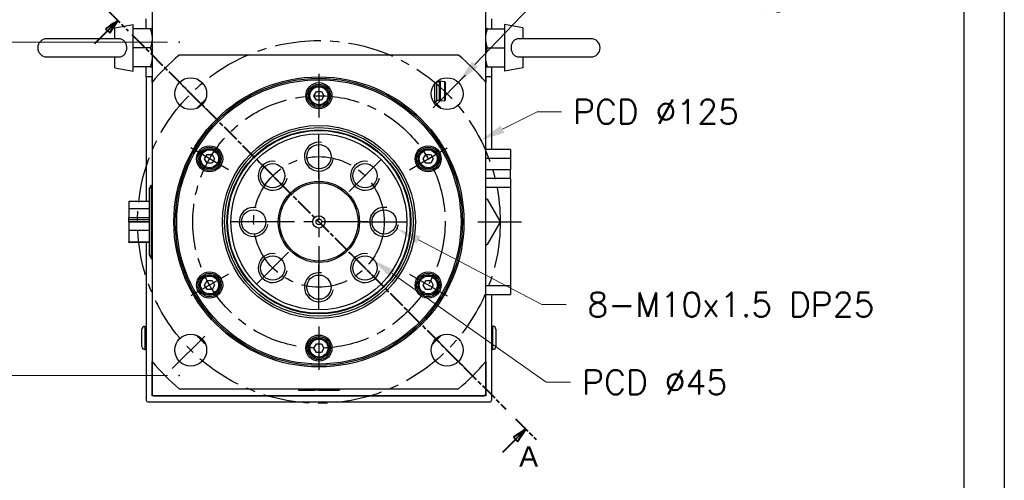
# Model space of a CAD drawing. Extents: x 24680 to 26365, y 10273 to 11461.
# Tile 6 of 18: x 26023 to 26362, y 10611 to 10770. Entities that reach past the tile are written whole.
import ezdxf

# ---------------------------------------------------------------- set-up
doc = ezdxf.new("R2010")
doc.units = 0
doc.header["$LTSCALE"] = 25.4
doc.linetypes.add('CENTER', pattern=[2, 1.25, -0.25, 0.25, -0.25])
doc.linetypes.add('CHAIN', pattern=[0.3543, 0.2362, -0.0295, 0.0591, -0.0295])
doc.layers.get('0').update_dxf_attribs({"linetype": 'CONTINUOUS'})
doc.layers.add('ATA-CENTER', color=133, linetype='CENTER')
doc.layers.add('ATA-DIM', color=252, linetype='CONTINUOUS', lineweight=25)
doc.layers.add('ATA-SECTION', color=3, linetype='CHAIN', lineweight=40)
doc.styles.get("Standard").update_dxf_attribs({"font": 'simplex.shx'})
doc.styles.add('주 문자 (ISO)', font='arial.ttf')
doc.dimstyles.new('ata_A1', dxfattribs={"dimtxt": 4.2, "dimasz": 4.2, "dimexe": 2, "dimexo": 2, "dimgap": 2, "dimtad": 0, "dimtih": 1, "dimtoh": 1, "dimdec": 6, "dimdsep": 46, "dimtxsty": 'Standard', "dimcen": 0, "dimclrd": 252, "dimclre": 252, "dimclrt": 4, "dimadec": 6, "dimazin": 2, "dimtfac": 1, "dimtdec": 6, "dimtofl": 0, "dimtmove": 0, "dimatfit": 3, "dimfxl": 0, "dimtolj": 1, "dimtzin": 0, "dimlwd": 0, "dimlwe": 0, "dimarcsym": 0})

# ---------------------------------------------------------------- blocks, each defined once
blk = doc.blocks.new('*D9128')
at = {"color": 0}
for p in [(26144.07, 10702.79), (26152.93, 10698.15)]:
    blk.add_point(p, dxfattribs=at)
at = {"layer": 'ATA-DIM', "color": 252, "lineweight": 0}
for p, q in [((26202.83, 10671.97), (26160.37, 10694.24)), ((26211.23, 10671.97), (26202.83, 10671.97))]:
    blk.add_line(p, q, dxfattribs=at)
at = {"layer": 'ATA-DIM', "color": 252}
blk.add_solid([(26161.02, 10695.48), (26159.72, 10693), (26152.93, 10698.15)], dxfattribs=at)
at = {"layer": 'ATA-DIM', "color": 4, "ltscale": 0.2, "insert": (26268.03, 10671.97), "char_height": 8.4, "attachment_point": 5}
blk.add_mtext('8-M10x1.5 DP25', dxfattribs=at)
blk = doc.blocks.new('*D9118')
at = {"color": 0}
for p in [(26107.61, 10713.44), (26144.39, 10687.5)]:
    blk.add_point(p, dxfattribs=at)
at = {"layer": 'ATA-DIM', "color": 252, "lineweight": 0}
for p, q in [((26204.34, 10645.22), (26151.25, 10682.66)), ((26212.74, 10645.22), (26204.34, 10645.22))]:
    blk.add_line(p, q, dxfattribs=at)
at = {"layer": 'ATA-DIM', "color": 252}
blk.add_solid([(26152.06, 10683.8), (26150.45, 10681.51), (26144.39, 10687.5)], dxfattribs=at)
at = {"layer": 'ATA-DIM', "color": 4, "ltscale": 0.2, "insert": (26216.74, 10649.42), "char_height": 8.4, "attachment_point": 1}
blk.add_mtext('\\A1;PCD %%c45', dxfattribs=at)
blk = doc.blocks.new('*D9117')
at = {"color": 0}
for p in [(26181.79, 10728.64), (26070.21, 10672.3)]:
    blk.add_point(p, dxfattribs=at)
at = {"layer": 'ATA-DIM', "color": 252, "lineweight": 0}
for p, q in [((26201.19, 10738.44), (26189.29, 10732.43)), ((26209.59, 10738.44), (26201.19, 10738.44))]:
    blk.add_line(p, q, dxfattribs=at)
at = {"layer": 'ATA-DIM', "color": 252}
blk.add_solid([(26188.66, 10733.68), (26189.92, 10731.18), (26181.79, 10728.64)], dxfattribs=at)
at = {"layer": 'ATA-DIM', "color": 4, "ltscale": 0.2, "insert": (26213.59, 10742.64), "char_height": 8.4, "attachment_point": 1}
blk.add_mtext('\\A1;PCD %%c125', dxfattribs=at)
blk = doc.blocks.new('*D9127')
at = {"color": 0}
for p in [(26173.99, 10748.64), (26166.4, 10740.68)]:
    blk.add_point(p, dxfattribs=at)
at = {"layer": 'ATA-DIM', "color": 252, "lineweight": 0}
for p, q in [((26201.21, 10777.2), (26179.79, 10754.72)), ((26209.63, 10777.2), (26201.21, 10777.2))]:
    blk.add_line(p, q, dxfattribs=at)
at = {"layer": 'ATA-DIM', "color": 252}
blk.add_solid([(26178.77, 10755.69), (26180.8, 10753.76), (26173.99, 10748.64)], dxfattribs=at)
at = {"layer": 'ATA-DIM', "color": 4, "ltscale": 0.2, "insert": (26251.81, 10777.2), "char_height": 8.4, "attachment_point": 5}
blk.add_mtext('4-%%c11 THRU', dxfattribs=at)
blk = doc.blocks.new('*D9116')
at = {"color": 0}
for p in [(26077.85, 10762.47), (25981.83, 10647.47), (26077.85, 10647.47)]:
    blk.add_point(p, dxfattribs=at)
at = {"layer": 'ATA-DIM', "color": 252, "lineweight": 0}
for p, q in [((26073.85, 10762.47), (25977.83, 10762.47)), ((25981.83, 10754.07), (25981.83, 10713.55)), ((25981.83, 10655.87), (25981.83, 10696.39)), ((26073.85, 10647.47), (25977.83, 10647.47))]:
    blk.add_line(p, q, dxfattribs=at)
at = {"layer": 'ATA-DIM', "color": 252}
for points in [[(25983.23, 10754.07), (25980.43, 10754.07), (25981.83, 10762.47)], [(25980.43, 10655.87), (25983.23, 10655.87), (25981.83, 10647.47)]]:
    blk.add_solid(points, dxfattribs=at)
at = {"layer": 'ATA-DIM', "color": 4, "ltscale": 0.2, "insert": (25943.57, 10709.55), "char_height": 8.4, "attachment_point": 1}
blk.add_mtext('\\A1;SQUARE 115', dxfattribs=at)
blk = doc.blocks.new('ata-Border-A1-002')
at = {"color": 253, "ltscale": 0.5}
blk.add_line((841, 594), (841, 0), dxfattribs=at)
blk.add_line((834, 585), (834, 9))

msp = doc.modelspace()

# ---------------------------------------------------------------- linework, layer by layer
for p, q in [((26068.5014358, 10879.9685835), (26068.5014358, 10748.6219842)), ((26183.5014358, 10748.6219842), (26183.5014358, 10879.9685835)), ((26066.5014358, 10766.9685835), (26066.5014358, 10770.4685835)), ((26185.5014358, 10770.4685835), (26185.5014358, 10766.9685835)), ((26055.7014358, 10767.3577235), (26062.0014358, 10768.4685835)), ((26055.7014358, 10763.6185835), (26055.7014358, 10767.3577235)), ((26062.0014358, 10752.4685835), (26062.0014358, 10768.4685835)), ((26067.9208792, 10766.9685835), (26062.0014358, 10766.9685835)), ((26184.0819924, 10766.9685835), (26190.0014358, 10766.9685835)), ((26196.3014358, 10767.3577235), (26190.0014358, 10768.4685835)), ((26190.0014358, 10768.4685835), (26190.0014358, 10752.4685835)), ((26196.3014358, 10767.3577235), (26196.3014358, 10763.6185835)), ((26056.8631837, 10763.6185835), (26032.2014358, 10763.6185835)), ((26219.8014358, 10763.6185835), (26195.1396878, 10763.6185835)), ((26067.9208792, 10760.4685835), (26062.0014358, 10760.4685835)), ((26184.0819924, 10760.4685835), (26190.0014358, 10760.4685835)), ((26032.2014358, 10757.3185835), (26056.8631837, 10757.3185835)), ((26055.7014358, 10753.5794435), (26055.7014358, 10757.3185835)), ((26174.1548365, 10757.9685835), (26077.8480351, 10757.9685835)), ((26195.1396878, 10757.3185835), (26219.8014358, 10757.3185835)), ((26196.3014358, 10757.3185835), (26196.3014358, 10753.5794435)), ((26055.7014358, 10753.5794435), (26062.0014358, 10752.4685835)), ((26067.9208792, 10753.9685835), (26062.0014358, 10753.9685835)), ((26066.5014358, 10750.4685835), (26066.5014358, 10753.9685835)), ((26184.0819924, 10753.9685835), (26190.0014358, 10753.9685835)), ((26185.5014358, 10753.9685835), (26185.5014358, 10750.4685835)), ((26196.3014358, 10753.5794435), (26190.0014358, 10752.4685835)), ((26066.5014358, 10750.4685835), (26066.5014358, 10707.5575407)), ((26068.5014358, 10750.4685835), (26066.5014358, 10750.4685835)), ((26068.5014358, 10748.6219842), (26068.5014358, 10750.4685835)), ((26183.5014358, 10750.4685835), (26183.5014358, 10748.6219842)), ((26185.5014358, 10750.4685835), (26183.5014358, 10750.4685835)), ((26185.5014358, 10750.4685835), (26185.5014358, 10725.4685835)), ((26068.5014358, 10748.6219842), (26068.5014358, 10652.3151828)), ((26165.8879358, 10748.0823985), (26165.8879358, 10741.5185835)), ((26166.5014358, 10748.737445), (26166.5014358, 10742.1320835)), ((26167.5014358, 10748.7685835), (26166.5360753, 10748.7685835)), ((26167.5014358, 10748.7685835), (26167.7514358, 10748.9685835)), ((26167.5014358, 10748.7685835), (26167.5014358, 10742.2685835)), ((26169.324152, 10748.7887892), (26167.7514358, 10748.9685835)), ((26167.7514358, 10748.9685835), (26167.7514358, 10742.0685835)), ((26169.324152, 10748.7887892), (26169.324152, 10742.2483777)), ((26169.5014358, 10748.5900835), (26169.5014358, 10742.4470835)), ((26183.5014358, 10652.3151828), (26183.5014358, 10748.6219842)), ((26124.269385, 10743.9685835), (26125.1354104, 10745.4685835)), ((26125.1354104, 10742.4685835), (26124.269385, 10743.9685835)), ((26125.1354104, 10745.4685835), (26126.8674612, 10745.4685835)), ((26126.8674612, 10745.4685835), (26127.7334866, 10743.9685835)), ((26127.7334866, 10743.9685835), (26126.8674612, 10742.4685835)), ((26126.8674612, 10742.4685835), (26125.1354104, 10742.4685835)), ((26165.3199466, 10742.1175835), (26166.4869358, 10742.1175835)), ((26165.8879358, 10741.5185835), (26165.6829418, 10741.5185835)), ((26166.5014358, 10742.1320835), (26165.8879358, 10741.5185835)), ((26167.5014358, 10742.2685835), (26166.5014358, 10742.2685835)), ((26167.5014358, 10742.2685835), (26167.7514358, 10742.0685835)), ((26169.324152, 10742.2483777), (26167.7514358, 10742.0685835)), ((26086.5972799, 10722.2185835), (26087.4633053, 10723.7185835)), ((26087.4633053, 10723.7185835), (26089.1953561, 10723.7185835)), ((26089.1953561, 10723.7185835), (26090.0613815, 10722.2185835)), ((26161.94149, 10722.2185835), (26162.8075154, 10723.7185835)), ((26162.8075154, 10723.7185835), (26164.5395662, 10723.7185835)), ((26164.5395662, 10723.7185835), (26165.4055917, 10722.2185835)), ((26192.0014358, 10725.4685835), (26183.5014358, 10725.4685835)), ((26183.5014358, 10722.4685835), (26192.0014358, 10722.4685835)), ((26192.0014358, 10725.4685835), (26192.0014358, 10722.4685835)), ((26192.0014358, 10722.4685835), (26192.0014358, 10718.4685835)), ((26087.4633053, 10720.7185835), (26086.5972799, 10722.2185835)), ((26089.1953561, 10720.7185835), (26087.4633053, 10720.7185835)), ((26090.0613815, 10722.2185835), (26089.1953561, 10720.7185835)), ((26162.8075154, 10720.7185835), (26161.94149, 10722.2185835)), ((26164.5395662, 10720.7185835), (26162.8075154, 10720.7185835)), ((26165.4055917, 10722.2185835), (26164.5395662, 10720.7185835)), ((26192.0014358, 10718.4685835), (26183.5014358, 10718.4685835)), ((26192.0014358, 10715.4685835), (26192.0014358, 10718.4685835)), ((26067.5014358, 10711.7937725), (26068.2951833, 10713.1685835)), ((26068.2951833, 10713.1685835), (26068.5014358, 10713.1685835)), ((26068.2951833, 10687.7685835), (26068.2951833, 10713.1685835)), ((26192.0014358, 10715.4685835), (26183.5014358, 10715.4685835)), ((26183.5014358, 10712.4685835), (26192.0014358, 10712.4685835)), ((26192.0014358, 10715.4685835), (26192.0014358, 10712.4685835)), ((26192.0014358, 10712.4685835), (26192.0014358, 10678.4685835)), ((26067.5014358, 10711.7937725), (26067.5014358, 10689.1433945)), ((26060.5014358, 10707.5575407), (26060.5014358, 10704.9346699)), ((26067.5014358, 10707.5575407), (26060.5014358, 10707.5575407)), ((26184.0014358, 10708.2628121), (26188.2514358, 10700.9015962)), ((26060.5014358, 10704.9346699), (26060.5014358, 10702.0009635)), ((26067.5014358, 10704.9346699), (26060.5014358, 10704.9346699)), ((26060.5014358, 10702.0009635), (26067.5014358, 10702.0009635)), ((26060.5014358, 10701.3541917), (26060.5014358, 10702.0009635)), ((26060.5014358, 10701.1726417), (26060.5014358, 10701.3541917)), ((26060.5014358, 10701.3541917), (26067.5014358, 10701.3541917)), ((26060.5014358, 10700.52587), (26060.5014358, 10701.1726417)), ((26067.5014358, 10701.1726417), (26060.5014358, 10701.1726417)), ((26067.5014358, 10700.52587), (26060.5014358, 10700.52587)), ((26060.5014358, 10700.411297), (26060.5014358, 10697.4775906)), ((26067.5014358, 10700.411297), (26060.5014358, 10700.411297)), ((26066.5014358, 10700.52587), (26066.5014358, 10700.411297)), ((26188.2514358, 10700.0355707), (26184.0014358, 10692.6743549)), ((26067.5014358, 10697.4775906), (26060.5014358, 10697.4775906)), ((26060.5014358, 10697.4775906), (26060.5014358, 10693.5611763)), ((26060.5014358, 10693.3796263), (26060.5014358, 10693.5611763)), ((26060.5014358, 10693.5611763), (26067.5014358, 10693.5611763)), ((26067.5014358, 10693.3796263), (26060.5014358, 10693.3796263)), ((26066.5014358, 10693.3796263), (26066.5014358, 10638.9685835)), ((26067.5014358, 10689.1433945), (26068.2951833, 10687.7685835)), ((26068.2951833, 10687.7685835), (26068.5014358, 10687.7685835)), ((26086.5972799, 10678.7185835), (26087.4633053, 10680.2185835)), ((26087.4633053, 10677.2185835), (26086.5972799, 10678.7185835)), ((26087.4633053, 10680.2185835), (26089.1953561, 10680.2185835)), ((26089.1953561, 10680.2185835), (26090.0613815, 10678.7185835)), ((26090.0613815, 10678.7185835), (26089.1953561, 10677.2185835)), ((26161.94149, 10678.7185835), (26162.8075154, 10680.2185835)), ((26162.8075154, 10677.2185835), (26161.94149, 10678.7185835)), ((26162.8075154, 10680.2185835), (26164.5395662, 10680.2185835)), ((26164.5395662, 10680.2185835), (26165.4055917, 10678.7185835)), ((26165.4055917, 10678.7185835), (26164.5395662, 10677.2185835)), ((26192.0014358, 10678.4685835), (26183.5014358, 10678.4685835)), ((26192.0014358, 10678.4685835), (26192.0014358, 10675.4685835)), ((26089.1953561, 10677.2185835), (26087.4633053, 10677.2185835)), ((26164.5395662, 10677.2185835), (26162.8075154, 10677.2185835)), ((26183.5014358, 10675.4685835), (26192.0014358, 10675.4685835)), ((26185.5014358, 10675.4685835), (26185.5014358, 10638.9685835)), ((26065.0014358, 10657.4685835), (26065.0014358, 10663.4685835)), ((26066.0014358, 10664.4685835), (26066.5014358, 10664.4685835)), ((26066.0014358, 10664.4685835), (26066.0014358, 10656.4685835)), ((26186.0014358, 10664.4685835), (26185.5014358, 10664.4685835)), ((26186.0014358, 10656.4685835), (26186.0014358, 10664.4685835)), ((26187.0014358, 10663.4685835), (26187.0014358, 10657.4685835)), ((26124.269385, 10656.9685835), (26125.1354104, 10658.4685835)), ((26125.1354104, 10658.4685835), (26126.8674612, 10658.4685835)), ((26126.8674612, 10658.4685835), (26127.7334866, 10656.9685835)), ((26066.0014358, 10656.4685835), (26066.5014358, 10656.4685835)), ((26125.1354104, 10655.4685835), (26124.269385, 10656.9685835)), ((26126.8674612, 10655.4685835), (26125.1354104, 10655.4685835)), ((26127.7334866, 10656.9685835), (26126.8674612, 10655.4685835)), ((26186.0014358, 10656.4685835), (26185.5014358, 10656.4685835)), ((26068.5014358, 10640.4685835), (26068.5014358, 10652.3151828)), ((26068.5014358, 10652.3151828), (26068.5014358, 10640.9685835)), ((26183.5014358, 10652.3151828), (26183.5014358, 10640.4685835)), ((26183.5014358, 10640.9685835), (26183.5014358, 10652.3151828)), ((26069.0014358, 10640.4685835), (26068.5014358, 10640.9685835)), ((26077.8480351, 10642.9685835), (26174.1548365, 10642.9685835)), ((26118.9124786, 10642.9685835), (26118.9124786, 10642.4685835)), ((26118.9124786, 10642.4685835), (26121.5353493, 10642.4685835)), ((26121.5353493, 10642.9685835), (26121.5353493, 10642.4685835)), ((26121.5353493, 10642.4685835), (26124.4690558, 10642.4685835)), ((26124.4690558, 10642.4685835), (26124.4690558, 10642.9685835)), ((26125.1158275, 10642.4685835), (26124.4690558, 10642.4685835)), ((26125.1158275, 10642.4685835), (26125.1158275, 10642.9685835)), ((26125.2973775, 10642.4685835), (26125.1158275, 10642.4685835)), ((26125.2973775, 10642.9685835), (26125.2973775, 10642.4685835)), ((26125.9441493, 10642.4685835), (26125.2973775, 10642.4685835)), ((26125.9441493, 10642.9685835), (26125.9441493, 10642.4685835)), ((26126.0587223, 10642.9685835), (26126.0587223, 10642.4685835)), ((26126.0587223, 10642.4685835), (26128.9924287, 10642.4685835)), ((26128.9924287, 10642.9685835), (26128.9924287, 10642.4685835)), ((26128.9924287, 10642.4685835), (26132.908843, 10642.4685835)), ((26132.908843, 10642.4685835), (26132.908843, 10642.9685835)), ((26133.090393, 10642.4685835), (26132.908843, 10642.4685835)), ((26133.090393, 10642.9685835), (26133.090393, 10642.4685835)), ((26183.5014358, 10640.9685835), (26183.0014358, 10640.4685835)), ((26067.0014358, 10638.4685835), (26185.0014358, 10638.4685835)), ((26183.5014358, 10640.4685835), (26068.5014358, 10640.4685835)), ((26069.0014358, 10640.4685835), (26183.0014358, 10640.4685835))]:
    msp.add_line(p, q)
for centre, radius in [((26126.0014358, 10700.4685835), 50), ((26081.807262, 10744.6627573), 5.5), ((26126.0014358, 10700.4685835), 49.5), ((26170.1956096, 10744.6627573), 5.5), ((26126.0014358, 10700.4685835), 49), ((26126.0014358, 10743.9685835), 4.5), ((26126.0014358, 10743.9685835), 4), ((26126.0014358, 10743.9685835), 3.5), ((26126.0014358, 10743.9685835), 3.1), ((26126.0014358, 10700.4685835), 33.25), ((26126.0014358, 10700.4685835), 32.500379), ((26126.0014358, 10700.4685835), 31.7), ((26126.0014358, 10700.4685835), 31.5), ((26126.0014358, 10700.4685835), 30.3452995), ((26088.3293307, 10722.2185835), 4.5), ((26088.3293307, 10722.2185835), 4), ((26126.0014358, 10722.9685835), 4.188), ((26163.6735408, 10722.2185835), 4.5), ((26163.6735408, 10722.2185835), 4), ((26088.3293307, 10722.2185835), 3.5), ((26088.3293307, 10722.2185835), 3.1), ((26163.6735408, 10722.2185835), 3.5), ((26163.6735408, 10722.2185835), 3.1), ((26110.0915332, 10716.3784861), 4.188), ((26141.9113384, 10716.3784861), 4.188), ((26126.0014358, 10700.4685835), 14), ((26126.0014358, 10700.4685835), 13.5), ((26103.5014358, 10700.4685835), 4.188), ((26126.0014358, 10700.4685835), 2.125), ((26148.5014358, 10700.4685835), 4.188), ((26126.0014358, 10700.4685835), 1), ((26110.0915332, 10684.5586809), 4.188), ((26141.9113384, 10684.5586809), 4.188), ((26088.3293307, 10678.7185835), 4.5), ((26088.3293307, 10678.7185835), 4), ((26088.3293307, 10678.7185835), 3.5), ((26088.3293307, 10678.7185835), 3.1), ((26126.0014358, 10677.9685835), 4.188), ((26163.6735408, 10678.7185835), 4.5), ((26163.6735408, 10678.7185835), 4), ((26163.6735408, 10678.7185835), 3.5), ((26163.6735408, 10678.7185835), 3.1), ((26081.807262, 10656.2744097), 5.5), ((26126.0014358, 10656.9685835), 4.5), ((26170.1956096, 10656.2744097), 5.5), ((26126.0014358, 10656.9685835), 4), ((26126.0014358, 10656.9685835), 3.5), ((26126.0014358, 10656.9685835), 3.1)]:
    msp.add_circle(centre, radius)
for centre, radius, start, end in [((26032.2014358, 10760.4685835), 3.15, 90, 270), ((26219.8014358, 10760.4685835), 3.15, 270, 90), ((26126.0014358, 10700.4685835), 75, 129.94450519, 140.05549481), ((26126.0014358, 10700.4685835), 75, 39.94450519, 50.05549481), ((26169.3014358, 10748.5900835), 0.2, 0, 83.478211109), ((26126.0014358, 10700.4685835), 57.5, 132.809946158, 137.190053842), ((26126.0014358, 10700.4685835), 57.5, 42.809946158, 45.819824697), ((26169.3014358, 10742.4470835), 0.2, 276.521788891, 0), ((26126.0014358, 10722.9685835), 5, 80, 350), ((26110.0915332, 10716.3784861), 5, 80, 350), ((26141.9113384, 10716.3784861), 5, 80, 350), ((26103.5014358, 10700.4685835), 5, 80, 350), ((26148.5014358, 10700.4685835), 5, 80, 350), ((26179.0014358, 10700.4685835), 4.625, 346.648815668, 13.351184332), ((26110.0915332, 10684.5586809), 5, 80, 350), ((26141.9113384, 10684.5586809), 5, 80, 350), ((26126.0014358, 10677.9685835), 5, 80, 350), ((26066.0014358, 10663.4685835), 1, 90, 180), ((26126.0014358, 10700.4685835), 57.5, 222.809946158, 227.190053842), ((26126.0014358, 10700.4685835), 57.5, 312.809946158, 317.190053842), ((26186.0014358, 10663.4685835), 1, 0, 90), ((26066.0014358, 10657.4685835), 1, 180, 270), ((26186.0014358, 10657.4685835), 1, 270, 0), ((26126.0014358, 10700.4685835), 75, 219.94450519, 230.05549481), ((26126.0014358, 10700.4685835), 75, 309.94450519, 320.05549481), ((26067.0014358, 10638.9685835), 0.5, 180, 270), ((26185.0014358, 10638.9685835), 0.5, 270, 0)]:
    msp.add_arc(centre, radius, start, end)
for points, weights in [([(26068.5014358, 10766.9685835), (26068.5014358, 10766.9685835), (26067.9208792, 10766.9685835)], [1, 1.04314139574, 1.01001874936]), ([(26067.9208792, 10766.9685835), (26068.5014358, 10765.2269137), (26068.5014358, 10763.7185835)], [1.01001874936, 1.04314139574, 1]), ([(26184.0819924, 10766.9685835), (26183.5014358, 10766.9685835), (26183.5014358, 10766.9685835)], [1.01001874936, 1.04314139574, 1]), ([(26183.5014358, 10763.7185835), (26183.5014358, 10765.2269137), (26184.0819924, 10766.9685835)], [1, 1.04314139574, 1.01001874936]), ([(26068.5014358, 10763.7185835), (26068.5014358, 10762.2102532), (26067.9208792, 10760.4685835)], [1, 1.04314139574, 1.01001874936]), ([(26184.0819924, 10760.4685835), (26183.5014358, 10762.2102532), (26183.5014358, 10763.7185835)], [1.01001874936, 1.04314139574, 1]), ([(26067.9208792, 10760.4685835), (26068.5014358, 10758.7269137), (26068.5014358, 10757.2185835)], [1.01001874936, 1.04314139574, 1]), ([(26183.5014358, 10757.2185835), (26183.5014358, 10758.7269137), (26184.0819924, 10760.4685835)], [1, 1.04314139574, 1.01001874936]), ([(26068.5014358, 10757.2185835), (26068.5014358, 10755.7102532), (26067.9208792, 10753.9685835)], [1, 1.04314139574, 1.01001874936]), ([(26184.0819924, 10753.9685835), (26183.5014358, 10755.7102532), (26183.5014358, 10757.2185835)], [1.01001874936, 1.04314139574, 1]), ([(26067.9208792, 10753.9685835), (26068.5014358, 10753.9685835), (26068.5014358, 10753.9685835)], [1.01001874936, 1.04314139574, 1]), ([(26183.5014358, 10753.9685835), (26183.5014358, 10753.9685835), (26184.0819924, 10753.9685835)], [1, 1.04314139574, 1.01001874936])]:
    msp.add_rational_spline(points, weights, degree=2)
for points, knots in [([(26056.8631794, 10757.3185716), (26056.9462866, 10757.3185751), (26057.0291554, 10757.32168), (26057.4865169, 10757.3567979), (26057.8406014, 10757.4510954), (26058.5061599, 10757.7834533), (26058.802081, 10758.0234117), (26059.289238, 10758.6196494), (26059.474715, 10758.9709508), (26059.7187972, 10759.7358885), (26059.7758422, 10760.1416383), (26059.7582794, 10760.95998), (26059.6830334, 10761.3640602), (26059.4050008, 10762.1086565), (26059.2067193, 10762.4430886), (26058.7091558, 10762.9930727), (26058.4193464, 10763.2082656), (26057.7525151, 10763.5156612), (26057.3857553, 10763.5997226), (26056.9542728, 10763.6176526), (26056.9087391, 10763.6185907), (26056.8631765, 10763.6186005)], [-1.1220648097, -1.1220648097, -1.1220648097, -1.1220648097, -1.0965690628, -1.0965690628, -0.9807252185, -0.9807252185, -0.8586322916, -0.8586322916, -0.7353053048, -0.7353053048, -0.6127162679, -0.6127162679, -0.4893775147, -0.4893775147, -0.3679615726, -0.3679615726, -0.2521654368, -0.2521654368, -0.1335841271, -0.1335841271, -0.1196121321, -0.1196121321, -0.1196121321, -0.1196121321]), ([(26195.1396922, 10763.6185953), (26195.0565849, 10763.6185919), (26194.9737161, 10763.6154869), (26194.5163547, 10763.5803691), (26194.1622702, 10763.4860716), (26193.4967116, 10763.1537136), (26193.2007906, 10762.9137552), (26192.7136335, 10762.3175175), (26192.5281565, 10761.9662162), (26192.2840743, 10761.2012785), (26192.2270293, 10760.7955286), (26192.2445921, 10759.977187), (26192.3198381, 10759.5731068), (26192.5978708, 10758.8285104), (26192.7961523, 10758.4940783), (26193.2937158, 10757.9440942), (26193.5835252, 10757.7289013), (26194.2503565, 10757.4215058), (26194.6171162, 10757.3374443), (26195.0485987, 10757.3195143), (26195.0941324, 10757.3185763), (26195.1396951, 10757.3185664)], [-1.1220648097, -1.1220648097, -1.1220648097, -1.1220648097, -1.0965690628, -1.0965690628, -0.9807252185, -0.9807252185, -0.8586322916, -0.8586322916, -0.7353053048, -0.7353053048, -0.6127162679, -0.6127162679, -0.4893775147, -0.4893775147, -0.3679615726, -0.3679615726, -0.2521654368, -0.2521654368, -0.1335841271, -0.1335841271, -0.1196121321, -0.1196121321, -0.1196121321, -0.1196121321]), ([(26183.5014376, 10708.5514862), (26183.5438685, 10708.5269887), (26183.5856408, 10708.5028715), (26183.7457353, 10708.4104409), (26183.8733925, 10708.3367379), (26184.0014358, 10708.2628121)], [0.541100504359, 0.541100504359, 0.541100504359, 0.541100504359, 0.55523231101, 0.55523231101, 0.596558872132, 0.596558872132, 0.596558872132, 0.596558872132]), ([(26188.2514358, 10700.9015962), (26188.2514358, 10700.7537445), (26188.2514358, 10700.6063387), (26188.2514358, 10700.3308283), (26188.2514358, 10700.1834224), (26188.2514358, 10700.0355708)], [0.513905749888, 0.513905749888, 0.513905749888, 0.513905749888, 0.55523231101, 0.55523231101, 0.596558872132, 0.596558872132, 0.596558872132, 0.596558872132]), ([(26184.0014358, 10692.6743549), (26183.8733925, 10692.600429), (26183.7457353, 10692.5267261), (26183.5856408, 10692.4342955), (26183.5438685, 10692.4101782), (26183.5014376, 10692.3856808)], [0.513905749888, 0.513905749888, 0.513905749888, 0.513905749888, 0.55523231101, 0.55523231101, 0.569364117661, 0.569364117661, 0.569364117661, 0.569364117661])]:
    msp.add_open_spline(points, degree=3, knots=knots)
at = {"layer": 'ATA-CENTER', "ltscale": 0.5}
for p, q in [((26088.171223, 10738.2987963), (26075.4433009, 10751.0267183)), ((26126.0014358, 10751.4685835), (26126.0014358, 10736.4685835)), ((26176.5595706, 10751.0267183), (26163.8316486, 10738.2987963)), ((26126.0014358, 10715.2805835), (26126.0014358, 10730.6565835)), ((26094.8245212, 10718.4685835), (26081.8341402, 10725.9685835)), ((26157.1783503, 10718.4685835), (26170.1687314, 10725.9685835)), ((26115.5277701, 10710.9422491), (26104.6552963, 10721.814723)), ((26136.4751014, 10710.9422491), (26147.3475753, 10721.814723)), ((26126.0014358, 10717.4685835), (26126.0014358, 10683.4685835)), ((26111.1894358, 10700.4685835), (26095.8134358, 10700.4685835)), ((26143.0014358, 10700.4685835), (26109.0014358, 10700.4685835)), ((26140.8134358, 10700.4685835), (26156.1894358, 10700.4685835)), ((26180.7927203, 10700.4685835), (26195.7927203, 10700.4685835)), ((26115.5277701, 10689.9949178), (26104.6552963, 10679.122444)), ((26136.4751014, 10689.9949178), (26147.3475753, 10679.122444)), ((26126.0014358, 10670.2805835), (26126.0014358, 10685.6565835)), ((26094.8245212, 10682.4685835), (26081.8341402, 10674.9685835)), ((26157.1783503, 10682.4685835), (26170.1687314, 10674.9685835)), ((26075.4433009, 10649.9104486), (26088.171223, 10662.6383707)), ((26126.0014358, 10664.4685835), (26126.0014358, 10649.4685835)), ((26176.5595706, 10649.9104486), (26163.8316486, 10662.6383707))]:
    msp.add_line(p, q, dxfattribs=at)
for radius in [62.5, 43.5, 22.5]:
    msp.add_circle((26126.0014358, 10700.4685835), radius, dxfattribs=at)
at = {"layer": 'ATA-SECTION'}
for p, q in [((26053.1449333, 10773.4342439), (26060.2609813, 10766.3075342)), ((26056.7029573, 10769.870889), (26052.4582006, 10767.0456386)), ((26053.1647778, 10766.3380027), (26056.7029573, 10769.870889)), ((26053.8713551, 10765.6303668), (26056.7029573, 10769.870889)), ((26052.4581993, 10767.0456367), (26053.8713538, 10765.6303649)), ((26048.7800567, 10761.9598412), (26053.1647778, 10766.3380027)), ((26061.542568, 10765.0240273), (26190.4603035, 10635.9131396)), ((26193.755473, 10632.6130331), (26200.871521, 10625.4863235)), ((26197.313497, 10629.0496783), (26193.0687402, 10626.2244279)), ((26193.7753175, 10625.516792), (26197.313497, 10629.0496783)), ((26194.4818947, 10624.8091561), (26197.313497, 10629.0496783)), ((26189.3905963, 10621.1386305), (26193.7753175, 10625.516792)), ((26193.0687402, 10626.2244279), (26194.4818947, 10624.8091561))]:
    msp.add_line(p, q, dxfattribs=at)
at = {"layer": 'ATA-SECTION', "flags": 128}
for points in [[(26053.8713545, 10765.6303642), (26056.7029566, 10769.8708914), (26052.4581999, 10767.0456408), (26053.8713545, 10765.6303642)], [(26194.4818906, 10624.8091549), (26197.3134927, 10629.0496868), (26193.068736, 10626.2244267), (26194.4818906, 10624.8091549)]]:
    msp.add_lwpolyline(points, dxfattribs=at)
at = {"layer": 'ATA-SECTION'}
for points in [[(26053.8713545, 10765.6303642), (26056.7029566, 10769.8708914), (26052.4581999, 10767.0456408), (26053.8713545, 10765.6303642)], [(26194.4818906, 10624.8091549), (26197.3134927, 10629.0496868), (26193.068736, 10626.2244267), (26194.4818906, 10624.8091549)]]:
    msp.add_solid(points, dxfattribs=at)

# ---------------------------------------------------------------- block references
at = {"xscale": 2, "yscale": 2, "zscale": 2}
msp.add_blockref('ata-Border-A1-002', (24680.2756369, 10273.1211661), dxfattribs=at)
msp.add_blockref('ata-Border-A1-002', (24680.2756369, 10273.1211661), dxfattribs=at)

# ---------------------------------------------------------------- texts
at = {"layer": 'ATA-SECTION', "insert": (26195.0441235, 10616.1319749), "char_height": 6.9999999, "attachment_point": 7, "style": '주 문자 (ISO)'}
msp.add_mtext('A', dxfattribs=at)

# ---------------------------------------------------------------- dimensions: what is measured, and where the dimension line sits
at = {"layer": 'ATA-DIM'}
for p1, p2, text, override, picture, middle in [((26166.4005552, 10740.6818577), (26173.9906641, 10748.6436569), '4-<> THRU', {"dimscale": 2, "dimtp": 0.1, "dimtm": 0.1, "dimtfac": 0.71, "dimtdec": 3, "dimtolj": 0, "dimtzin": 8}, '*D9127', (26251.812337, 10777.1983849)), ((26070.2110427, 10672.2962204), (26181.7918289, 10728.6409465), 'PCD <>', {"dimscale": 2, "dimdec": 3, "dimtol": 0, "dimlim": 0, "dimtp": 0, "dimtm": 0, "dimtfac": 0.857143, "dimtdec": 2, "dimtolj": 1, "dimtzin": 0}, '*D9117', (26243.7927776, 10738.4378047)), ((26107.6148119, 10713.4370862), (26144.3880597, 10687.5000808), 'PCD <>', {"dimscale": 2, "dimdec": 3, "dimtol": 0, "dimlim": 0, "dimtp": 0, "dimtm": 0, "dimtfac": 0.857143, "dimtdec": 2, "dimtolj": 1, "dimtzin": 0}, '*D9118', (26243.7411286, 10645.218054)), ((26144.0737616, 10702.7914484), (26152.92911, 10698.1457186), '8-M10x1.5 DP25', {"dimscale": 2, "dimtp": 0.1, "dimtm": 0.1, "dimtfac": 0.71, "dimtdec": 3, "dimtolj": 0, "dimtzin": 8}, '*D9128', (26268.0253016, 10671.9689703))]:
    dim = msp.add_diameter_dim_2p(p1=p1, p2=p2, text=text, dimstyle='ata_A1', override=override, dxfattribs=at)
    dim.commit()
    dim.dimension.update_dxf_attribs({"geometry": picture, "text_midpoint": middle, "dimtype": 163})
dim = msp.add_linear_dim(base=(25981.8304275, 10647.4685835), p1=(26077.8480351, 10762.4685835), p2=(26077.8480351, 10647.4685835), angle=90, text='SQUARE <>', dimstyle='ata_A1', override={"dimscale": 2, "dimdec": 3, "dimtfac": 0.857143, "dimtdec": 2}, dxfattribs=at)
dim.commit()
dim.dimension.update_dxf_attribs({"geometry": '*D9116', "text_midpoint": (25981.8304275, 10704.9685835), "dimtype": 160})

doc.saveas('drawing.dxf')
